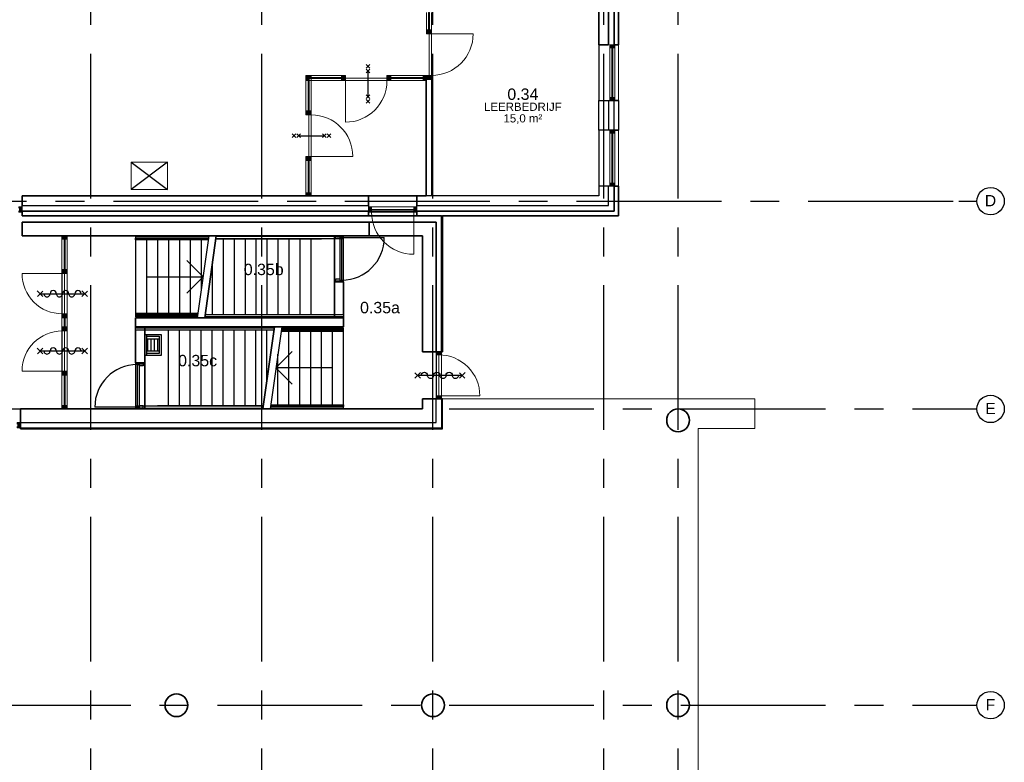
# Model space of a CAD drawing. Header units: millimetres. Extents: x -5940 to 121280, y -35718 to 26615.
# Tile 47 of 51: x 99686 to 121280, y -12313 to 3981. Entities that reach past the tile are written whole.
import ezdxf

# ---------------------------------------------------------------- set-up
doc = ezdxf.new("R2010")
doc.units = ezdxf.units.MM
doc.header["$LTSCALE"] = 100
doc.linetypes.add('CENTER', pattern=[50.8, 31.75, -6.35, 6.35, -6.35])
doc.linetypes.add('HIDDEN', pattern=[0.375, 0.25, -0.125])
for name, color, linetype in [('AL21----_BUITENWAND', 3, 'Continuous'), ('AL22----_BINNENWAND', 2, 'Continuous'), ('AL24----_TRAPPEN', 1, 'Continuous'), ('AL27----_DAKEN', 8, 'Continuous'), ('AL28----_CONSTRUCTIES', 4, 'Continuous'), ('AL31----_BUITENKOZIJN', 1, 'Continuous'), ('AL32----_BINNENKOZIJN', 1, 'Continuous'), ('AL33----_VLOEROPENINGEN', 2, 'Continuous'), ('AL74----_SANITAIR', 1, 'Continuous'), ('BL$7----_STRAMIEN', 8, 'Continuous'), ('BL$8----_NVO RUIMTE', 253, 'HIDDEN'), ('BL$8----_RUIMTEBENAMING', 2, 'Continuous'), ('BL$8----_RUIMTENUMMER', 2, 'Continuous')]:
    doc.layers.add(name, color=color, linetype=linetype)
doc.styles.add('Arial_4', font='arial.ttf', dxfattribs={"height": 245.883234})
doc.styles.get("Standard").update_dxf_attribs({"font": 'arial.ttf'})

# ---------------------------------------------------------------- blocks, each defined once
blk = doc.blocks.new('System Panel - 31_CWP_glas_2-7905193-_--_100 begane grond')
at = {"linetype": 'ByBlock', "lineweight": -2}
blk.add_hatch(color=0, dxfattribs=at).paths.add_polyline_path([(-335, 45), (335, 45), (335, 69), (-335, 69)], flags=0)
at = {"color": 0, "linetype": 'ByBlock', "lineweight": -2}
for p, q in [((335, 69), (-335, 69)), ((-335, 69), (-335, 45)), ((-335, 45), (335, 45)), ((335, 45), (335, 69))]:
    blk.add_line(p, q, dxfattribs=at)
blk = doc.blocks.new('Rectangular Mullion - 31_CWM_067x114-7905189-_--_100 begane grond')
at = {"color": 0, "linetype": 'ByBlock', "lineweight": -2}
for p, q in [((103768, 27898), (103768, 27228)), ((103882, 27898), (103882, 27228))]:
    blk.add_line(p, q, dxfattribs=at)
blk = doc.blocks.new('Rectangular Mullion - 31_CWM_067x114-7857417-_--_100 begane grond')
at = {"linetype": 'ByBlock', "lineweight": -2}
blk.add_hatch(color=0, dxfattribs=at).paths.add_polyline_path([(-67, 0), (0, 0), (0, -114), (-67, -114)], flags=0)
at = {"color": 0, "linetype": 'ByBlock', "lineweight": -2}
for p, q in [((-67, 0), (0, 0)), ((-67, -114), (-67, 0)), ((0, 0), (0, -114)), ((0, -114), (-67, -114))]:
    blk.add_line(p, q, dxfattribs=at)
blk = doc.blocks.new('Rectangular Mullion - 31_CWM_067x114-7857418-_--_100 begane grond')
at = {"linetype": 'ByBlock', "lineweight": -2}
blk.add_hatch(color=0, dxfattribs=at).paths.add_polyline_path([(0, 0), (-67, 0), (-67, -114), (0, -114)], flags=0)
at = {"color": 0, "linetype": 'ByBlock', "lineweight": -2}
for p, q in [((0, 0), (-67, 0)), ((-67, 0), (-67, -114)), ((0, -114), (0, 0)), ((-67, -114), (0, -114))]:
    blk.add_line(p, q, dxfattribs=at)
blk = doc.blocks.new('31_DO_deur_0 - deur-9215234-_--_100 begane grond')
at = {"color": 0, "linetype": 'ByBlock', "lineweight": -2}
for p, q in [((440, 111), (-440, 111)), ((-440, 111), (-440, 57)), ((-440, 57), (440, 57)), ((440, 57), (440, 111))]:
    blk.add_line(p, q, dxfattribs=at)
blk = doc.blocks.new('Rectangular Mullion - 31_CWM_067x114-7817217-_--_100 begane grond')
at = {"color": 0, "linetype": 'ByBlock', "lineweight": -2}
for p, q in [((103768, 30122), (103768, 29242)), ((103882, 30122), (103882, 29242))]:
    blk.add_line(p, q, dxfattribs=at)
blk = doc.blocks.new('Rectangular Mullion - 31_CWM_088x114-7857413-_--_100 begane grond')
at = {"linetype": 'ByBlock', "lineweight": -2}
blk.add_hatch(color=0, dxfattribs=at).paths.add_polyline_path([(-44, -57), (-44, 0), (44, 0), (44, -114), (-44, -114), (-44, -84)], flags=0)
at = {"color": 0, "linetype": 'ByBlock', "lineweight": -2}
for p, q in [((-44, 0), (44, 0)), ((-44, -114), (-44, 0)), ((44, 0), (44, -57)), ((44, -114), (-44, -114)), ((44, -111), (44, -114))]:
    blk.add_line(p, q, dxfattribs=at)
blk = doc.blocks.new('Rectangular Mullion - 31_CWM_067x114-7905351-_--_100 begane grond')
at = {"color": 0, "linetype": 'ByBlock', "lineweight": -2}
for p, q in [((103768, 30880), (103768, 30210)), ((103882, 30880), (103882, 30210))]:
    blk.add_line(p, q, dxfattribs=at)
blk = doc.blocks.new('Rectangular Mullion - 31_CWM_088x114-V15-_--_100 begane grond')
at = {"linetype": 'ByBlock', "lineweight": -2}
blk.add_hatch(color=0, dxfattribs=at).paths.add_polyline_path([(-44, -57), (-44, 0), (44, 0), (44, -114), (-44, -114), (-44, -84)], flags=0)
at = {"color": 0, "linetype": 'ByBlock', "lineweight": -2}
for p, q in [((-44, 0), (44, 0)), ((-44, -57), (-44, 0)), ((44, 0), (44, -114)), ((-44, -114), (-44, -111)), ((44, -114), (-44, -114))]:
    blk.add_line(p, q, dxfattribs=at)
blk = doc.blocks.new('BU deur links - BU deur links-7905373-_--_100 begane grond')
at = {"color": 0, "linetype": 'ByBlock', "lineweight": -2}
blk.add_line((-440, -27), (-440, -907), dxfattribs=at)
blk.add_arc((-440, -27), 880, 270, 360, dxfattribs=at)
blk = doc.blocks.new('System Panel - 31_CWP_glas_2-7905316-_--_100 begane grond')
at = {"linetype": 'ByBlock', "lineweight": -2}
blk.add_hatch(color=0, dxfattribs=at).paths.add_polyline_path([(-100, 45), (100, 45), (100, 69), (-100, 69)], flags=0)
at = {"color": 0, "linetype": 'ByBlock', "lineweight": -2}
for p, q in [((100, 69), (-100, 69)), ((-100, 69), (-100, 45)), ((-100, 45), (100, 45)), ((100, 45), (100, 69))]:
    blk.add_line(p, q, dxfattribs=at)
blk = doc.blocks.new('Rectangular Mullion - 31_CWM_067x114-7897433-_--_100 begane grond')
at = {"color": 0, "linetype": 'ByBlock', "lineweight": -2}
for p, q in [((103768, 29154), (103768, 28954)), ((103882, 29154), (103882, 28954))]:
    blk.add_line(p, q, dxfattribs=at)
blk = doc.blocks.new('Rectangular Mullion - 31_CWM_088x114-V16-_--_100 begane grond')
at = {"linetype": 'ByBlock', "lineweight": -2}
blk.add_hatch(color=0, dxfattribs=at).paths.add_polyline_path([(-44, -57), (-44, 0), (44, 0), (44, -114), (-44, -114), (-44, -84)], flags=0)
at = {"color": 0, "linetype": 'ByBlock', "lineweight": -2}
for p, q in [((-44, 0), (44, 0)), ((-44, -57), (-44, 0)), ((44, 0), (44, -114)), ((-44, -114), (-44, -111)), ((44, -114), (-44, -114))]:
    blk.add_line(p, q, dxfattribs=at)
blk = doc.blocks.new('31_DO_deur_0 - deur-7900835-_--_100 begane grond')
at = {"color": 0, "linetype": 'ByBlock', "lineweight": -2}
for p, q in [((440, 111), (-440, 111)), ((-440, 111), (-440, 57)), ((-440, 57), (440, 57)), ((440, 57), (440, 111))]:
    blk.add_line(p, q, dxfattribs=at)
blk = doc.blocks.new('Rectangular Mullion - 31_CWM_067x114-7808358-_--_100 begane grond')
at = {"color": 0, "linetype": 'ByBlock', "lineweight": -2}
for p, q in [((27266, 45581), (26386, 45581)), ((27266, 45467), (26386, 45467))]:
    blk.add_line(p, q, dxfattribs=at)
blk = doc.blocks.new('Rectangular Mullion - 31_CWM_088x114-V13-_--_100 begane grond')
at = {"linetype": 'ByBlock', "lineweight": -2}
blk.add_hatch(color=0, dxfattribs=at).paths.add_polyline_path([(-44, -114), (-44, 0), (44, 0), (44, -114)], flags=0)
at = {"color": 0, "linetype": 'ByBlock', "lineweight": -2}
for p, q in [((-44, 0), (44, 0)), ((-44, -114), (-44, 0)), ((44, 0), (44, -57)), ((44, -114), (-44, -114)), ((44, -111), (44, -114))]:
    blk.add_line(p, q, dxfattribs=at)
blk = doc.blocks.new('BU deur rechts - BU deur rechts-7900856-_--_100 begane grond')
at = {"color": 0, "linetype": 'ByBlock', "lineweight": -2}
blk.add_line((440, -27), (440, -907), dxfattribs=at)
blk.add_arc((440, -27), 880, 180, 270, dxfattribs=at)
blk = doc.blocks.new('Rectangular Mullion - 31_CWM_067x114-V18-_--_100 begane grond')
at = {"linetype": 'ByBlock', "lineweight": -2}
blk.add_hatch(color=0, dxfattribs=at).paths.add_polyline_path([(0, 0), (0, 114), (-67, 114), (-67, 0)], flags=0)
at = {"color": 0, "linetype": 'ByBlock', "lineweight": -2}
for p, q in [((0, 114), (-67, 114)), ((-67, 114), (-67, 84)), ((-67, 30), (-67, 0)), ((-67, 0), (0, 0)), ((0, 0), (0, 114))]:
    blk.add_line(p, q, dxfattribs=at)
blk = doc.blocks.new('System Panel - 31_CWP_glas_2-7951753-_--_100 begane grond')
at = {"linetype": 'ByBlock', "lineweight": -2}
blk.add_hatch(color=0, dxfattribs=at).paths.add_polyline_path([(545.5, -45), (-545.5, -45), (-545.5, -69), (545.5, -69)], flags=0)
at = {"color": 0, "linetype": 'ByBlock', "lineweight": -2}
for p, q in [((545.5, -45), (-545.5, -45)), ((-545.5, -45), (-545.5, -69)), ((-545.5, -69), (545.5, -69)), ((545.5, -69), (545.5, -45))]:
    blk.add_line(p, q, dxfattribs=at)
blk = doc.blocks.new('Rectangular Mullion - 31_CWM_067x114-7951736-_--_100 begane grond')
at = {"color": 0, "linetype": 'ByBlock', "lineweight": -2}
for p, q in [((115780, 47126), (115780, 48217)), ((115894, 47126), (115894, 48217))]:
    blk.add_line(p, q, dxfattribs=at)
blk = doc.blocks.new('Rectangular Mullion - 31_CWM_067x114-7951754-_--_100 begane grond')
at = {"linetype": 'ByBlock', "lineweight": -2}
blk.add_hatch(color=0, dxfattribs=at).paths.add_polyline_path([(0, 0), (-67, 0), (-67, 114), (0, 114)], flags=0)
at = {"color": 0, "linetype": 'ByBlock', "lineweight": -2}
for p, q in [((-67, 114), (0, 114)), ((-67, 0), (-67, 114)), ((0, 0), (-67, 0)), ((0, 114), (0, 0))]:
    blk.add_line(p, q, dxfattribs=at)
blk = doc.blocks.new('Rectangular Mullion - 31_CWM_067x114-7951755-_--_100 begane grond')
at = {"linetype": 'ByBlock', "lineweight": -2}
blk.add_hatch(color=0, dxfattribs=at).paths.add_polyline_path([(-67, 0), (0, 0), (0, 114), (-67, 114)], flags=0)
at = {"color": 0, "linetype": 'ByBlock', "lineweight": -2}
for p, q in [((0, 114), (-67, 114)), ((-67, 114), (-67, 0)), ((-67, 0), (0, 0)), ((0, 0), (0, 114))]:
    blk.add_line(p, q, dxfattribs=at)
blk = doc.blocks.new('31_DO_deur_0 - deur-9215388-_--_100 begane grond')
at = {"color": 0, "linetype": 'ByBlock', "lineweight": -2}
for p, q in [((-450, -57), (450, -57)), ((-450, -111), (-450, -57)), ((450, -111), (-450, -111)), ((450, -57), (450, -111))]:
    blk.add_line(p, q, dxfattribs=at)
blk = doc.blocks.new('Rectangular Mullion - 31_CWM_067x114-7952845-_--_100 begane grond')
at = {"color": 0, "linetype": 'ByBlock', "lineweight": -2}
for p, q in [((111975, 27441), (111975, 28341)), ((112089, 27441), (112089, 28341))]:
    blk.add_line(p, q, dxfattribs=at)
blk = doc.blocks.new('Rectangular Mullion - 31_CWM_067x114-V24-_--_100 begane grond')
at = {"linetype": 'ByBlock', "lineweight": -2}
blk.add_hatch(color=0, dxfattribs=at).paths.add_polyline_path([(0, 57), (0, 0), (-67, 0), (-67, 114), (0, 114), (0, 84)], flags=0)
at = {"color": 0, "linetype": 'ByBlock', "lineweight": -2}
for p, q in [((-67, 114), (0, 114)), ((-67, 111), (-67, 114)), ((-67, 0), (-67, 57)), ((0, 0), (-67, 0)), ((0, 114), (0, 0))]:
    blk.add_line(p, q, dxfattribs=at)
blk = doc.blocks.new('Rectangular Mullion - 31_CWM_067x114-V25-_--_100 begane grond')
at = {"linetype": 'ByBlock', "lineweight": -2}
blk.add_hatch(color=0, dxfattribs=at).paths.add_polyline_path([(-67, 57), (-67, 0), (0, 0), (0, 114), (-67, 114), (-67, 84)], flags=0)
at = {"color": 0, "linetype": 'ByBlock', "lineweight": -2}
for p, q in [((0, 114), (-67, 114)), ((-67, 114), (-67, 111)), ((-67, 57), (-67, 0)), ((-67, 0), (0, 0)), ((0, 0), (0, 114))]:
    blk.add_line(p, q, dxfattribs=at)
blk = doc.blocks.new('BI deur rechts - BI deur rechts-7952893-_--_100 begane grond')
at = {"color": 0, "linetype": 'ByBlock', "lineweight": -2}
blk.add_line((-450, -27), (-450, -927), dxfattribs=at)
blk.add_arc((-450, -27), 900, 270, 0, dxfattribs=at)
blk = doc.blocks.new('System Panel - 31_CWP_glas_2-9177754-_--_100 begane grond')
at = {"color": 0, "linetype": 'ByBlock', "lineweight": -2}
for p, q in [((191, -45), (-191, -45)), ((-191, -45), (-191, -69)), ((-191, -69), (191, -69)), ((191, -69), (191, -45))]:
    blk.add_line(p, q, dxfattribs=at)
blk = doc.blocks.new('Rectangular Mullion - 32-67x114-8967972-_--_100 begane grond')
at = {"color": 0, "linetype": 'ByBlock', "lineweight": -2}
for p, q in [((111760, 35471), (111760, 35854)), ((111874, 35471), (111874, 35854))]:
    blk.add_line(p, q, dxfattribs=at)
blk = doc.blocks.new('Rectangular Mullion - 32-67x114-8397498-_--_100 begane grond')
at = {"linetype": 'ByBlock', "lineweight": -2}
blk.add_hatch(color=0, dxfattribs=at).paths.add_polyline_path([(0, 0), (-67, 0), (-67, 114), (0, 114)], flags=0)
at = {"color": 0, "linetype": 'ByBlock', "lineweight": -2}
for p, q in [((-67, 114), (0, 114)), ((-67, 0), (-67, 114)), ((0, 0), (-67, 0)), ((0, 114), (0, 0))]:
    blk.add_line(p, q, dxfattribs=at)
blk = doc.blocks.new('31_DO_deur_0 - deur-9177755-_--_100 begane grond')
at = {"color": 0, "linetype": 'ByBlock', "lineweight": -2}
for p, q in [((-456, 1), (456, 1)), ((-456, -53), (-456, 1)), ((456, 1), (456, -53)), ((456, -53), (-456, -53))]:
    blk.add_line(p, q, dxfattribs=at)
blk = doc.blocks.new('Rectangular Mullion - 32-88x114-8963416-_--_100 begane grond')
at = {"linetype": 'ByBlock', "lineweight": -2}
blk.add_hatch(color=0, dxfattribs=at).paths.add_polyline_path([(44, 0), (-44, 0), (-44, 114), (44, 114), (44, 26)], flags=0)
at = {"color": 0, "linetype": 'ByBlock', "lineweight": -2}
for p, q in [((-44, 114), (44, 114)), ((-44, 0), (-44, 114)), ((44, 0), (-44, 0)), ((44, 114), (44, 53))]:
    blk.add_line(p, q, dxfattribs=at)
blk = doc.blocks.new('Rectangular Mullion - 32-88x114-V45-_--_100 begane grond')
at = {"linetype": 'ByBlock', "lineweight": -2}
blk.add_hatch(color=0, dxfattribs=at).paths.add_polyline_path([(44, 114), (44, 0), (-44, 0), (-44, 114)], flags=0)
at = {"color": 0, "linetype": 'ByBlock', "lineweight": -2}
for p, q in [((-44, 114), (44, 114)), ((-44, 53), (-44, 114)), ((44, 0), (-44, 0)), ((44, 114), (44, 0))]:
    blk.add_line(p, q, dxfattribs=at)
blk = doc.blocks.new('300_VDB_300-600x800 - 300_VDB_300-600x800-8536938-_--_100 begane grond')
at = {"color": 0, "linetype": 'ByBlock', "lineweight": -2}
for p, q in [((400, 300), (-400, 300)), ((-400, 300), (-400, -300)), ((400, -300), (400, 300)), ((-400, -300), (400, -300))]:
    blk.add_line(p, q, dxfattribs=at)
blk = doc.blocks.new('BI deur links - BI deur links-9177776-_--_100 begane grond')
at = {"color": 0, "linetype": 'ByBlock', "lineweight": -2}
blk.add_line((456, -27), (456, -939), dxfattribs=at)
blk.add_arc((456, -27), 912, 180, 270, dxfattribs=at)
blk = doc.blocks.new('Grid - r_3_0mm-7309776-_--_100 begane grond')
at = {"color": 0, "linetype": 'ByBlock', "lineweight": -2}
blk.add_circle((0, 0), 3, dxfattribs=at)
blk = doc.blocks.new('Rectangular Mullion - 32-67x114-8397499-_--_100 begane grond')
at = {"linetype": 'ByBlock', "lineweight": -2}
blk.add_hatch(color=0, dxfattribs=at).paths.add_polyline_path([(-67, 0), (0, 0), (0, 114), (-67, 114), (-67, 26)], flags=0)
at = {"color": 0, "linetype": 'ByBlock', "lineweight": -2}
for p, q in [((0, 114), (-67, 114)), ((-67, 114), (-67, 0)), ((-67, 0), (0, 0)), ((0, 0), (0, 114))]:
    blk.add_line(p, q, dxfattribs=at)
blk = doc.blocks.new('300_65_wdbdo60 - 300_65_wdbdo60-9361525-_--_100 begane grond')
at = {"color": 0, "linetype": 'ByBlock', "lineweight": -2}
for p, q in [((-343, 40), (-422, -40)), ((-343, -40), (-422, 40)), ((-241, 40), (-321, -40)), ((-241, -40), (-321, 40)), ((241, 40), (321, -40)), ((241, -40), (321, 40)), ((343, 40), (422, -40)), ((343, -40), (422, 40)), ((-281, 0), (281, 0))]:
    blk.add_line(p, q, dxfattribs=at)
blk = doc.blocks.new('31_DO_deur_0 - deur-8079331-_--_101 1e verdieping')
at = {"color": 0, "linetype": 'ByBlock', "lineweight": -2}
for p, q in [((-463, 1), (463, 1)), ((-463, -53), (-463, 1)), ((463, 1), (463, -53)), ((463, -53), (-463, -53))]:
    blk.add_line(p, q, dxfattribs=at)
blk = doc.blocks.new('Rectangular Mullion - 31_CWM_067x114-8079111-_--_101 1e verdieping')
at = {"color": 0, "linetype": 'ByBlock', "lineweight": -2}
blk.add_line((110644, 31588), (111570, 31588), dxfattribs=at)
blk = doc.blocks.new('Rectangular Mullion - 31_CWM_067x114-V27-_--_101 1e verdieping')
at = {"linetype": 'ByBlock', "lineweight": -2}
blk.add_hatch(color=0, dxfattribs=at).paths.add_polyline_path([(0, 0), (-67, 0), (-67, 114), (0, 114), (0, 26)], flags=0)
at = {"color": 0, "linetype": 'ByBlock', "lineweight": -2}
for p, q in [((-67, 114), (0, 114)), ((-67, 53), (-67, 114)), ((0, 0), (-67, 0)), ((0, 114), (0, 0))]:
    blk.add_line(p, q, dxfattribs=at)
blk = doc.blocks.new('Rectangular Mullion - 31_CWM_067x114-V28-_--_101 1e verdieping')
at = {"linetype": 'ByBlock', "lineweight": -2}
blk.add_hatch(color=0, dxfattribs=at).paths.add_polyline_path([(-67, 0), (0, 0), (0, 114), (-67, 114), (-67, 26)], flags=0)
at = {"color": 0, "linetype": 'ByBlock', "lineweight": -2}
for p, q in [((0, 114), (-67, 114)), ((-67, 114), (-67, 53)), ((-67, 0), (0, 0)), ((0, 0), (0, 114))]:
    blk.add_line(p, q, dxfattribs=at)
blk = doc.blocks.new('BI deur links - BI deur links-8079352-_--_101 1e verdieping')
at = {"color": 0, "linetype": 'ByBlock', "lineweight": -2}
blk.add_line((463, -27), (463, -953), dxfattribs=at)
blk.add_arc((463, -27), 926, 180, 270, dxfattribs=at)
blk = doc.blocks.new('begane grond - begane grond_dwg_AS65ZSDA-9305741-_--_100 begane grond')
at = {"color": 0, "linetype": 'ByBlock', "lineweight": -2}
for p, q in [((-0.81, 5.68), (0.82, 7.32)), ((0.8, 5.71), (-0.78, 7.29)), ((0, -6.51), (0, 6.51)), ((-0.81, -7.35), (0.82, -5.71)), ((0.8, -7.32), (-0.78, -5.74))]:
    blk.add_line(p, q, dxfattribs=at)
for centre, start, end in [((0, 4.52), 90, 270), ((0, 2.71), 270, 90), ((0, 0.9), 90, 270), ((0, -2.71), 90, 270), ((0, -0.9), 270, 90), ((0, -4.52), 270, 90)]:
    blk.add_arc(centre, 0.905, start, end, dxfattribs=at)
blk = doc.blocks.new('begane grond - begane grond_dwg_AS65ZSDA-9305740-_--_100 begane grond')
at = {"color": 0, "linetype": 'ByBlock', "lineweight": -2}
for p, q in [((-0.81, 5.68), (0.82, 7.32)), ((0.8, 5.71), (-0.78, 7.29)), ((0, -6.51), (0, 6.51)), ((-0.81, -7.35), (0.82, -5.71)), ((0.8, -7.32), (-0.78, -5.74))]:
    blk.add_line(p, q, dxfattribs=at)
for centre, start, end in [((0, 4.52), 90, 270), ((0, 2.71), 270, 90), ((0, 0.9), 90, 270), ((0, -2.71), 90, 270), ((0, -0.9), 270, 90), ((0, -4.52), 270, 90)]:
    blk.add_arc(centre, 0.905, start, end, dxfattribs=at)

msp = doc.modelspace()

# ---------------------------------------------------------------- linework, layer by layer
at = {"layer": 'AL21----_BUITENWAND', "lineweight": 35}
for p, q in [((112600, 3430), (112600, 9720)), ((112720, 9720), (112720, 3430)), ((112820, 3430), (112820, 9720)), ((112386, 4214), (112386, 3430)), ((112386, 3430), (112600, 3430)), ((112720, 3430), (112820, 3430)), ((112820, 2205), (112720, 2205)), ((112720, 1555), (112820, 1555)), ((112820, 330), (112720, 330)), ((112720, 330), (112720, -220)), ((112820, -320), (112820, 330)), ((108600, 114), (99738, 114)), ((99738, 114), (99738, -100)), ((105960, 114), (105960, 107)), ((106085, 114), (105960, 114)), ((106085, 107), (106085, 114)), ((107335, -100), (107335, 114)), ((108395, 114), (108395, -100)), ((112720, -220), (99738, -220)), ((99738, -220), (99738, -320)), ((99738, -320), (108940, -320)), ((107335, -320), (107335, -220)), ((108395, -220), (108395, -320)), ((108960, -320), (112820, -320)), ((108820, -460), (99738, -460)), ((99738, -460), (99738, -760)), ((107350, -760), (107350, -460)), ((108820, -3306), (108820, -460)), ((99738, -760), (108520, -760)), ((108520, -760), (108520, -3306)), ((108520, -3306), (108820, -3306)), ((108820, -4340), (108520, -4340)), ((108520, -4340), (108520, -4560)), ((108520, -4560), (99701, -4560)), ((99701, -4560), (99701, -4860))]:
    msp.add_line(p, q, dxfattribs=at)
at = {"layer": 'AL21----_BUITENWAND', "lineweight": 18}
for p, q in [((112820, 3430), (112820, 2205)), ((112820, 1555), (112820, 330))]:
    msp.add_line(p, q, dxfattribs=at)
at = {"layer": 'AL21----_BUITENWAND'}
for points in [[(112386, 3430), (112386, 2205)], [(112386, 1555), (112386, 2205)], [(112386, 2205), (112820, 2205)], [(112600, 2205), (112600, 1555)], [(112720, 1555), (112720, 2205)], [(112820, 2205), (112820, 1555)], [(112820, 1555), (112386, 1555)], [(112386, 1555), (112386, 330)], [(108395, -220), (108395, -100), (112600, -100), (112600, 330)], [(112720, 330), (112386, 330), (112386, 114), (108600, 114)], [(99738, -126), (99738, -100)], [(99738, -100), (107335, -100), (107335, -220)], [(108940, -3306), (108940, -320), (108960, -320), (108960, -3306)], [(99701, -4861), (108820, -4861), (108821, -4340)], [(108940, -4340), (108940, -4980), (99701, -4980)], [(99701, -5000), (108960, -5000), (108960, -4340)], [(108821, -4340), (108935, -4340)], [(99701, -4861), (99701, -5000)]]:
    msp.add_lwpolyline(points, dxfattribs=at)
at = {"layer": 'AL22----_BINNENWAND', "lineweight": 35}
for p, q in [((108600, 2670), (108600, 114)), ((108725, 114), (108725, 2670)), ((106788, -2560), (102228, -2560)), ((102228, -2560), (102228, -2760)), ((106788, -2760), (106788, -2560)), ((102228, -2760), (106788, -2760)), ((108820, -3306), (108960, -3306)), ((108960, -4340), (108940, -4340)), ((99701, -4980), (99701, -5000))]:
    msp.add_line(p, q, dxfattribs=at)
at = {"layer": 'AL22----_BINNENWAND', "flags": 128}
msp.add_lwpolyline([(106788, -1774), (106788, -2560), (106788, -2760), (102428, -2760), (102428, -3546), (102228, -3546), (102228, -2760), (102228, -2560), (106588, -2560), (106588, -1774)], close=True, dxfattribs=at)
at = {"layer": 'AL24----_TRAPPEN'}
for p, q in [((102468, -830), (102468, -2490)), ((102708, -830), (102708, -2490)), ((102948, -830), (102948, -2490)), ((103188, -830), (103188, -2490)), ((103428, -830), (103428, -2490)), ((103584, -2560), (103838, -760)), ((103668, -830), (103668, -1963)), ((103743, -2560), (103998, -760)), ((104148, -830), (104148, -2490)), ((104388, -830), (104388, -2490)), ((104628, -830), (104628, -2490)), ((104868, -830), (104868, -2490)), ((105108, -830), (105108, -2490)), ((105348, -830), (105348, -2490)), ((105588, -830), (105588, -2490)), ((105828, -830), (105828, -2490)), ((106068, -830), (106068, -2490)), ((103908, -1394), (103908, -2490)), ((102468, -1660), (103711, -1660)), ((105273, -2760), (105018, -4560)), ((105432, -2760), (105178, -4560)), ((102948, -4490), (102948, -2830)), ((103188, -4490), (103188, -2830)), ((103428, -4490), (103428, -2830)), ((103668, -4490), (103668, -2830)), ((103908, -4490), (103908, -2830)), ((104148, -4490), (104148, -2830)), ((104388, -4490), (104388, -2830)), ((104628, -4490), (104628, -2830)), ((104868, -4490), (104868, -2830)), ((105108, -3926), (105108, -2830)), ((105588, -4490), (105588, -2830)), ((105828, -4490), (105828, -2830)), ((106068, -4490), (106068, -2830)), ((106308, -4490), (106308, -2830)), ((106548, -4490), (106548, -2830)), ((105348, -4490), (105348, -3357)), ((106548, -3660), (105305, -3660))]:
    msp.add_line(p, q, dxfattribs=at)
at = {"layer": 'AL24----_TRAPPEN', "flags": 128}
for points in [[(103835, -780), (102228, -780)], [(106588, -760), (103998, -760), (106588, -760), (106588, -2560), (103743, -2560), (106588, -2560)], [(105273, -2760), (102428, -2760), (102428, -4560), (105018, -4560), (102428, -4560), (102428, -2760)], [(105273, -2760), (102428, -2760), (102428, -4560), (105018, -4560), (102428, -4560), (102428, -2760), (105273, -2760), (102428, -2760), (102428, -4560), (105018, -4560), (102428, -4560), (102428, -2760)], [(105181, -4540), (106788, -4540)]]:
    msp.add_lwpolyline(points, close=True, dxfattribs=at)
for points in [[(102228, -780), (102228, -830), (103828, -830), (102228, -830), (102228, -2490), (103594, -2490)], [(103825, -852), (102228, -852), (102228, -810), (103831, -810)], [(103743, -2560), (103998, -760), (103743, -2560), (103998, -760), (103743, -2560), (103998, -760), (103743, -2560), (103998, -760)], [(103743, -2560), (106588, -2560), (106588, -760), (103998, -760), (106588, -760), (106588, -2560), (103743, -2560), (106588, -2560), (106588, -760), (103998, -760), (106588, -760), (106588, -2560), (103743, -2560), (106588, -2560), (106588, -760), (103998, -760)], [(103753, -2490), (106788, -2490), (106788, -830), (106788, -780), (103995, -780)], [(106788, -830), (103988, -830), (106308, -830)], [(103351, -1300), (103711, -1660), (103351, -2020)], [(103597, -2468), (102228, -2468), (102228, -2510), (103591, -2510)], [(102228, -2490), (102228, -2540), (103587, -2540)], [(106788, -2490), (106788, -2540), (103746, -2540)], [(102228, -2830), (102228, -2780), (105270, -2780)], [(105018, -4560), (102428, -4560), (102428, -2760), (105273, -2760)], [(105018, -4560), (105273, -2760), (105018, -4560), (105273, -2760), (105018, -4560), (105273, -2760), (105018, -4560), (105273, -2760)], [(106788, -2830), (106788, -2780), (105429, -2780)], [(105263, -2830), (102228, -2830), (102228, -4490), (102228, -4540), (105021, -4540)], [(106788, -4540), (106788, -4490), (105188, -4490), (106788, -4490), (106788, -2830), (105422, -2830)], [(105419, -2852), (106788, -2852), (106788, -2810), (105425, -2810)], [(105665, -4020), (105305, -3660), (105665, -3300)], [(102228, -4490), (105028, -4490), (102708, -4490)], [(105191, -4468), (106788, -4468), (106788, -4510), (105185, -4510)]]:
    msp.add_lwpolyline(points, dxfattribs=at)
at = {"layer": 'AL27----_DAKEN', "lineweight": 9}
for p, q in [((115805, -4340), (108940, -4340)), ((115805, -4990), (115805, -4340)), ((114563, -19980), (114563, -4990)), ((114563, -4990), (115805, -4990))]:
    msp.add_line(p, q, dxfattribs=at)
at = {"layer": 'AL28----_CONSTRUCTIES', "lineweight": 35}
for centre, start, end in [((114125, -4810), 0, 180), ((114125, -4810), 180, 0), ((103125, -11060), 0, 180), ((108750, -11060), 0, 180), ((114125, -11060), 0, 180), ((103125, -11060), 180, 0), ((108750, -11060), 180, 0), ((114125, -11060), 180, 0)]:
    msp.add_arc(centre, 250, start, end, dxfattribs=at)
at = {"layer": 'AL31----_BUITENKOZIJN'}
for p, q in [((106713, -1732), (106713, -802)), ((106753, -802), (107683, -802))]:
    msp.add_line(p, q, dxfattribs=at)
at = {"layer": 'AL31----_BUITENKOZIJN', "flags": 128}
for points in [[(106638, -1767), (106623, -1767), (106623, -1707), (106708, -1707), (106708, -1732), (106753, -1732), (106753, -802), (106708, -802), (106708, -827), (106623, -827), (106623, -767), (106638, -767)], [(106753, -802), (106753, -767), (106738, -767)], [(106753, -1732), (106753, -1767), (106738, -1767)]]:
    msp.add_lwpolyline(points, dxfattribs=at)
for points in [[(106738, -760), (106638, -760), (106638, -782), (106738, -782)], [(106738, -1774), (106638, -1774), (106638, -1751), (106738, -1751)]]:
    msp.add_lwpolyline(points, close=True, dxfattribs=at)
at = {"layer": 'AL31----_BUITENKOZIJN'}
msp.add_arc((106753, -802), 930, 270, 0, dxfattribs=at)
at = {"layer": 'AL32----_BINNENKOZIJN', "lineweight": 13}
for p, q in [((105965, 1980), (105965, 2687)), ((106010, 2687), (106010, 1980)), ((106034, 2687), (106010, 2687)), ((106829, 2758), (106032, 2758)), ((106741, 2713), (106032, 2713)), ((106741, 2689), (106032, 2689)), ((106032, 2644), (106829, 2643)), ((106034, 1980), (106034, 2687)), ((106079, 1980), (106079, 2687)), ((107829, 2758), (108538, 2758)), ((108538, 2713), (107829, 2713)), ((107829, 2689), (108538, 2689)), ((107829, 2644), (108538, 2644)), ((108538, 2689), (108538, 2713)), ((106010, 1980), (106034, 1980)), ((105965, 980), (105965, 181)), ((106010, 892), (106010, 181)), ((106034, 892), (106034, 181)), ((106079, 181), (106080, 980))]:
    msp.add_line(p, q, dxfattribs=at)
at = {"layer": 'AL32----_BINNENKOZIJN'}
for p, q in [((108605, 2670), (108600, 2670)), ((108705, 2670), (108605, 2670)), ((108719, 2670), (108725, 2670)), ((102303, -3588), (102303, -4518)), ((102263, -4518), (101333, -4518))]:
    msp.add_line(p, q, dxfattribs=at)
at = {"layer": 'AL32----_BINNENKOZIJN', "flags": 128}
for points in [[(102263, -3588), (102263, -3553), (102278, -3553)], [(102378, -3553), (102393, -3553), (102393, -3613), (102308, -3613), (102308, -3588), (102263, -3588), (102263, -4518), (102308, -4518)], [(102378, -4553), (102393, -4553), (102393, -4493), (102308, -4493), (102308, -4518)]]:
    msp.add_lwpolyline(points, dxfattribs=at)
for points in [[(102378, -3546), (102278, -3546), (102278, -3568), (102378, -3568)], [(102378, -4560), (102278, -4560), (102278, -4538), (102378, -4538)]]:
    msp.add_lwpolyline(points, close=True, dxfattribs=at)
at = {"layer": 'AL32----_BINNENKOZIJN'}
msp.add_arc((102263, -4518), 930, 90, 180, dxfattribs=at)
at = {"layer": 'AL33----_VLOEROPENINGEN', "linetype": 'CENTER'}
for points in [[(102128, 857), (102928, 257)], [(102928, 857), (102128, 257)]]:
    msp.add_lwpolyline(points, dxfattribs=at)
at = {"layer": 'AL74----_SANITAIR'}
for p, q in [((102468, -3024), (102748, -3024)), ((102493, -3286), (102493, -3024)), ((102568, -3286), (102568, -3024)), ((102642, -3286), (102642, -3024)), ((102717, -3286), (102717, -3024)), ((102468, -3286), (102748, -3286))]:
    msp.add_line(p, q, dxfattribs=at)
at = {"layer": 'AL74----_SANITAIR', "flags": 128}
msp.add_lwpolyline([(102428, -3385), (102428, -2925), (102468, -2925), (102468, -3385)], close=True, dxfattribs=at)
for points in [[(102468, -2925), (102788, -2925), (102788, -3385), (102468, -3385)], [(102468, -2965), (102748, -2965), (102748, -3345), (102468, -3345)]]:
    msp.add_lwpolyline(points, dxfattribs=at)
at = {"layer": 'BL$7----_STRAMIEN', "linetype": 'CENTER'}
for p, q in [((101250, -25342), (101250, 25615)), ((105000, -25342), (105000, 25615)), ((108750, -25342), (108750, 25615)), ((112500, -25342), (112500, 25615)), ((114125, -25342), (114125, 25615)), ((-4940, 0), (120280, 0)), ((120280, 0), (120680, 0)), ((88785, -4560), (120280, -4560)), ((120280, -4560), (120680, -4560)), ((88785, -11060), (120280, -11060)), ((120280, -11060), (120680, -11060))]:
    msp.add_line(p, q, dxfattribs=at)

# ---------------------------------------------------------------- block references
at = {"layer": 'AL31----_BUITENKOZIJN', "lineweight": 13}
for name, p, rotation in [('Rectangular Mullion - 31_CWM_067x114-7951755-_--_100 begane grond', (112740, 3430), 90), ('System Panel - 31_CWP_glas_2-7951753-_--_100 begane grond', (112740, 2817), 270), ('Rectangular Mullion - 31_CWM_067x114-7951755-_--_100 begane grond', (112740, 1555), 90), ('System Panel - 31_CWP_glas_2-7951753-_--_100 begane grond', (112740, 942), 270), ('Rectangular Mullion - 31_CWM_067x114-V25-_--_100 begane grond', (108935, -3306), 90)]:
    msp.add_blockref(name, p, dxfattribs=dict(at, rotation=rotation))
for name, p in [('Rectangular Mullion - 31_CWM_067x114-7951736-_--_100 begane grond', (-3154, -44854)), ('Rectangular Mullion - 31_CWM_067x114-7951736-_--_100 begane grond', (-3154, -46729)), ('Rectangular Mullion - 31_CWM_067x114-7952845-_--_100 begane grond', (-3154, -31714)), ('Rectangular Mullion - 31_CWM_067x114-V18-_--_100 begane grond', (99701, -4975))]:
    msp.add_blockref(name, p, dxfattribs=at)
at = {"layer": 'AL31----_BUITENKOZIJN', "lineweight": 13, "extrusion": (0, 0, -1), "rotation": 270}
for name, p in [('Rectangular Mullion - 31_CWM_067x114-7951754-_--_100 begane grond', (-112740, 2205)), ('Rectangular Mullion - 31_CWM_067x114-7951754-_--_100 begane grond', (-112740, 330)), ('Rectangular Mullion - 31_CWM_067x114-V24-_--_100 begane grond', (-108935, -4340))]:
    msp.add_blockref(name, p, dxfattribs=at)
at = {"layer": 'AL31----_BUITENKOZIJN', "lineweight": 18}
for name, p, rotation in [('31_DO_deur_0 - deur-9215388-_--_100 begane grond', (108935, -3823), 270), ('BI deur rechts - BI deur rechts-7952893-_--_100 begane grond', (108851, -3823), 90.0000000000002)]:
    msp.add_blockref(name, p, dxfattribs=dict(at, rotation=rotation))
at = {"layer": 'AL31----_BUITENKOZIJN', "extrusion": (0, 0, -1), "xscale": 75, "yscale": 75, "zscale": -75, "rotation": 270}
msp.add_blockref('begane grond - begane grond_dwg_AS65ZSDA-9305740-_--_100 begane grond', (-108902, -3823), dxfattribs=at)
at = {"layer": 'AL32----_BINNENKOZIJN', "lineweight": 13}
for name, p in [('Rectangular Mullion - 32-67x114-8967972-_--_100 begane grond', (-3154, -31714)), ('Rectangular Mullion - 32-67x114-8397499-_--_100 begane grond', (108605, 2644)), ('Rectangular Mullion - 31_CWM_067x114-V18-_--_100 begane grond', (99738, -240)), ('Rectangular Mullion - 31_CWM_067x114-8079111-_--_101 1e verdieping', (-3242, -31714)), ('Rectangular Mullion - 31_CWM_067x114-V28-_--_101 1e verdieping', (108395, -240)), ('Rectangular Mullion - 31_CWM_067x114-7905351-_--_100 begane grond', (-3154, -31714)), ('Rectangular Mullion - 31_CWM_067x114-7817217-_--_100 begane grond', (-3154, -31714)), ('Rectangular Mullion - 31_CWM_067x114-7897433-_--_100 begane grond', (-3154, -31714)), ('Rectangular Mullion - 31_CWM_067x114-7905189-_--_100 begane grond', (-3154, -31714))]:
    msp.add_blockref(name, p, dxfattribs=at)
for name, p, rotation in [('System Panel - 31_CWP_glas_2-9177754-_--_100 begane grond', (108719, 3949), 269.9999999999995), ('Rectangular Mullion - 32-67x114-8397499-_--_100 begane grond', (106079, 2754), 89.99999999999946), ('System Panel - 31_CWP_glas_2-7905193-_--_100 begane grond', (100728, -1169), 89.99999999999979), ('System Panel - 31_CWP_glas_2-7905316-_--_100 begane grond', (100728, -2660), 89.99999999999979), ('Rectangular Mullion - 31_CWM_067x114-7808358-_--_100 begane grond', (146194, -30114), 90), ('System Panel - 31_CWP_glas_2-7905193-_--_100 begane grond', (100728, -4151), 89.99999999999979), ('Rectangular Mullion - 31_CWM_067x114-7857418-_--_100 begane grond', (100728, -4553), 269.9999999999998)]:
    msp.add_blockref(name, p, dxfattribs=dict(at, rotation=rotation))
at = {"layer": 'AL32----_BINNENKOZIJN', "lineweight": 13, "extrusion": (0, 0, -1)}
for name, p, rotation in [('Rectangular Mullion - 32-88x114-8963416-_--_100 begane grond', (-108719, 3714), 270.0000000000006), ('Rectangular Mullion - 32-88x114-V45-_--_100 begane grond', (-108719, 2714), 270.0000000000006), ('Rectangular Mullion - 32-88x114-8963416-_--_100 begane grond', (-106079, 1936), 270.0000000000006), ('Rectangular Mullion - 32-88x114-V45-_--_100 begane grond', (-106079, 936), 270.0000000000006), ('Rectangular Mullion - 32-67x114-8397498-_--_100 begane grond', (-106079, 114), 270.0000000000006), ('Rectangular Mullion - 31_CWM_067x114-7857417-_--_100 begane grond', (-100728, -767), 90.00000000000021), ('Rectangular Mullion - 31_CWM_088x114-V15-_--_100 begane grond', (-100728, -1548), 90.00000000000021), ('Rectangular Mullion - 31_CWM_088x114-7857413-_--_100 begane grond', (-100728, -2516), 90.00000000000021), ('Rectangular Mullion - 31_CWM_088x114-V16-_--_100 begane grond', (-100728, -2804), 90.00000000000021), ('Rectangular Mullion - 31_CWM_088x114-V13-_--_100 begane grond', (-100728, -3772), 90.00000000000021)]:
    msp.add_blockref(name, p, dxfattribs=dict(at, rotation=rotation))
at = {"layer": 'AL32----_BINNENKOZIJN', "lineweight": 18}
for name, p, rotation in [('31_DO_deur_0 - deur-9177755-_--_100 begane grond', (108719, 3214), 269.9999999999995), ('BI deur links - BI deur links-9177776-_--_100 begane grond', (108693, 3214), 89.99999999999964), ('31_DO_deur_0 - deur-9177755-_--_100 begane grond', (107285, 2644), 179.9999999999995), ('31_DO_deur_0 - deur-9177755-_--_100 begane grond', (106079, 1436), 269.9999999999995), ('31_DO_deur_0 - deur-8079331-_--_101 1e verdieping', (107865, -240), 180), ('BU deur links - BU deur links-7905373-_--_100 begane grond', (100644, -2032), 269.9999999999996), ('31_DO_deur_0 - deur-9215234-_--_100 begane grond', (100728, -2032), 89.99999999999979), ('BU deur rechts - BU deur rechts-7900856-_--_100 begane grond', (100644, -3288), 269.9999999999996), ('31_DO_deur_0 - deur-7900835-_--_100 begane grond', (100728, -3288), 89.99999999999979)]:
    msp.add_blockref(name, p, dxfattribs=dict(at, rotation=rotation))
at = {"layer": 'AL32----_BINNENKOZIJN', "rotation": 89.99999999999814}
msp.add_blockref('300_65_wdbdo60 - 300_65_wdbdo60-9361525-_--_100 begane grond', (107325, 2572), dxfattribs=at)
at = {"layer": 'AL32----_BINNENKOZIJN', "lineweight": 13, "extrusion": (0, 0, -1)}
for name, p in [('Rectangular Mullion - 32-67x114-8397498-_--_100 begane grond', (-105965, 2644)), ('Rectangular Mullion - 32-88x114-V45-_--_100 begane grond', (-106785, 2644)), ('Rectangular Mullion - 32-88x114-8963416-_--_100 begane grond', (-107785, 2644)), ('Rectangular Mullion - 31_CWM_067x114-V27-_--_101 1e verdieping', (-107335, -240))]:
    msp.add_blockref(name, p, dxfattribs=at)
at = {"layer": 'AL32----_BINNENKOZIJN', "lineweight": 18, "xscale": -1}
msp.add_blockref('BI deur links - BI deur links-9177776-_--_100 begane grond', (107285, 2670), dxfattribs=at)
at = {"layer": 'AL32----_BINNENKOZIJN', "lineweight": 18, "xscale": -1, "rotation": 90}
msp.add_blockref('BI deur links - BI deur links-9177776-_--_100 begane grond', (106053, 1436), dxfattribs=at)
at = {"layer": 'AL32----_BINNENKOZIJN'}
msp.add_blockref('300_65_wdbdo60 - 300_65_wdbdo60-9361525-_--_100 begane grond', (106086, 1434), dxfattribs=at)
at = {"layer": 'AL32----_BINNENKOZIJN', "lineweight": 18}
msp.add_blockref('BI deur links - BI deur links-8079352-_--_101 1e verdieping', (107865, -214), dxfattribs=at)
at = {"layer": 'AL32----_BINNENKOZIJN', "xscale": 75, "yscale": 75, "zscale": 75, "rotation": 270}
for p in [(100624, -2032), (100624, -3288)]:
    msp.add_blockref('begane grond - begane grond_dwg_AS65ZSDA-9305741-_--_100 begane grond', p, dxfattribs=at)
at = {"layer": 'AL33----_VLOEROPENINGEN', "lineweight": 13}
msp.add_blockref('300_VDB_300-600x800 - 300_VDB_300-600x800-8536938-_--_100 begane grond', (102528, 557), dxfattribs=at)
at = {"layer": 'BL$7----_STRAMIEN', "xscale": 99.99999999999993, "yscale": 99.99999999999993, "zscale": 99.99999999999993, "rotation": 269.9999999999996}
for p in [(120980, 0), (120980, -4560), (120980, -11060)]:
    msp.add_blockref('Grid - r_3_0mm-7309776-_--_100 begane grond', p, dxfattribs=at)

# ---------------------------------------------------------------- texts
at = {"layer": 'BL$7----_STRAMIEN', "lineweight": 9, "char_height": 246, "attachment_point": 2, "line_spacing_factor": 0.938532, "style": 'Arial_4'}
for s, insert, width in [('D', (120977, 133), 294), ('E', (120977, -4427), 273), ('F', (120977, -10927), 249)]:
    msp.add_mtext(s, dxfattribs=dict(at, insert=insert, width=width))
at = {"layer": 'BL$8----_NVO RUIMTE', "color": 1, "insert": (110721, 1799), "char_height": 180, "attachment_point": 5}
msp.add_mtext_dynamic_manual_height_columns('15,0 m²', width=1026.64, gutter_width=460, heights=[0.0399], dxfattribs=at)
at = {"layer": 'BL$8----_RUIMTEBENAMING', "color": 1, "insert": (110721, 2069), "char_height": 180, "attachment_point": 5}
msp.add_mtext_dynamic_manual_height_columns('LEERBEDRIJF', width=0.614, gutter_width=1, heights=[0.0399], dxfattribs=at)
at = {"layer": 'BL$8----_RUIMTENUMMER', "color": 2, "insert": (110721, 2344), "char_height": 250, "attachment_point": 5}
msp.add_mtext_dynamic_manual_height_columns('0.34', width=0.614, gutter_width=1, heights=[0.0399], dxfattribs=at)
at = {"layer": 'BL$8----_RUIMTENUMMER', "char_height": 250, "attachment_point": 1, "line_spacing_factor": 0.938532}
for s, insert, width in [('0.35b', (104601, -1374), 1042.42), ('0.35a', (107151, -2211), 1042.42), ('0.35c', (103161, -3374), 1018.03)]:
    msp.add_mtext(s, dxfattribs=dict(at, insert=insert, width=width))

doc.saveas('drawing.dxf')
